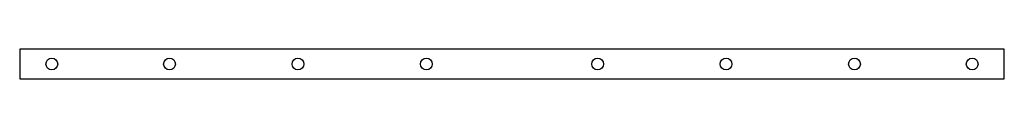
# Model space of a CAD drawing. Header units: millimetres. Extents: x -230 to 230, y -7 to 7.
import ezdxf

# ---------------------------------------------------------------- set-up
doc = ezdxf.new("R2010")
doc.units = ezdxf.units.MM

msp = doc.modelspace()

# ---------------------------------------------------------------- linework, layer by layer
at = {"layer": 'HOLES'}
for centre in [(-215, 0), (-160, 0), (-100, 0), (-40, 0), (40, 0), (100, 0), (160, 0), (215, 0)]:
    msp.add_circle(centre, 2.75, dxfattribs=at)
at = {"layer": 'OUTLINE'}
for p, q in [((230, 7), (-230, 7)), ((-230, 7), (-230, -7)), ((230, -7), (230, 7)), ((-230, -7), (230, -7))]:
    msp.add_line(p, q, dxfattribs=at)

doc.saveas('drawing.dxf')
